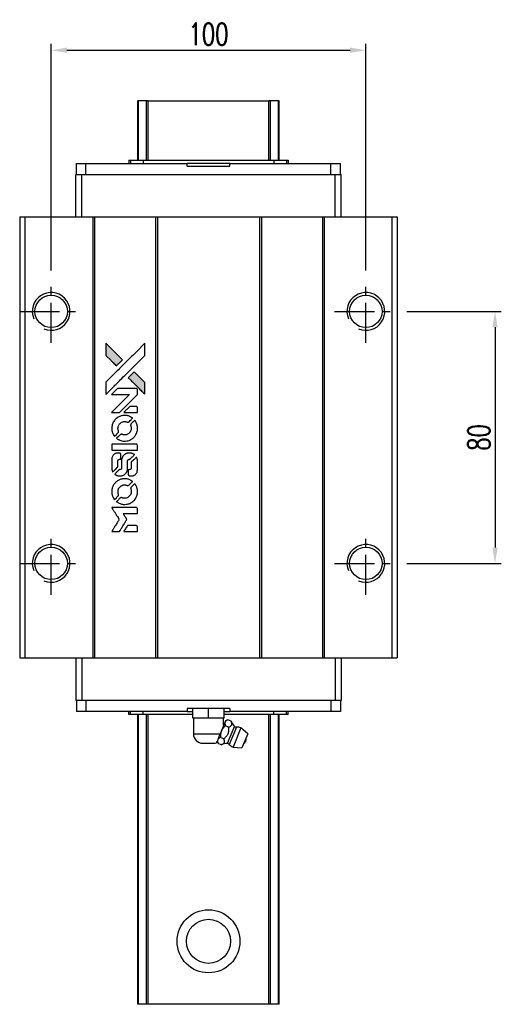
# Model space of a CAD drawing. Header units: millimetres. Extents: x 60 to 638, y 619 to 1098.
# Tile 2 of 3: x 92 to 245, y 785 to 1098. Entities that reach past the tile are written whole.
import ezdxf

# ---------------------------------------------------------------- set-up
doc = ezdxf.new("R2010")
doc.units = ezdxf.units.MM
doc.header["$LTSCALE"] = 2
doc.header["$PDSIZE"] = -1
doc.linetypes.add('CENTER', pattern=[10.16, 6.35, -1.27, 1.27, -1.27])
doc.layers.add('CL', color=1, linetype='CENTER')
doc.layers.add('DIM', color=4, linetype='Continuous')
doc.styles.add('DIM-7', font='SIMPLEX.shx', dxfattribs={"width": 0.7, "bigfont": 'chineset.shx'})
doc.dimstyles.new('CNS', dxfattribs={"dimtxt": 3.5, "dimasz": 2.5, "dimexe": 1, "dimexo": 1.5, "dimgap": 0.09, "dimtad": 0, "dimdsep": 46, "dimtxsty": 'DIM-7', "dimcen": 0.09, "dimclrd": 1, "dimclre": 1, "dimclrt": 4, "dimadec": 0, "dimazin": 0, "dimtfac": 1, "dimtix": 1, "dimtmove": 2, "dimatfit": 3, "dimfxl": 1, "dimtvp": 0.971429, "dimtolj": 1, "dimarcsym": 0})

# ---------------------------------------------------------------- blocks, each defined once
blk = doc.blocks.new('*D36')
at = {"color": 7, "lineweight": -2}
for p, q in [((101.56, 1018.45), (101.56, 1090.39)), ((106.56, 1088.39), (196.56, 1088.39)), ((201.56, 1018.45), (201.56, 1090.39))]:
    blk.add_line(p, q, dxfattribs=at)
at = {"color": 7}
for points in [[(106.56, 1089.23), (106.56, 1087.56), (101.56, 1088.39)], [(196.56, 1089.23), (196.56, 1087.56), (201.56, 1088.39)]]:
    blk.add_solid(points, dxfattribs=at)
at = {"layer": 'DEFPOINTS', "color": 0}
for p in [(201.56, 1088.39), (101.56, 1015.45), (201.56, 1015.45)]:
    blk.add_point(p, dxfattribs=at)
at = {"color": 7, "insert": (151.56, 1093.49), "char_height": 7, "attachment_point": 5, "style": 'DIM-7'}
blk.add_mtext('\\A1;100', dxfattribs=at)
blk = doc.blocks.new('*D51')
at = {"color": 7, "lineweight": -2}
for p, q in [((214.56, 1005.45), (244.61, 1005.45)), ((242.61, 1000.45), (242.61, 930.45)), ((214.56, 925.45), (244.61, 925.45))]:
    blk.add_line(p, q, dxfattribs=at)
at = {"color": 7}
for points in [[(241.78, 1000.45), (243.44, 1000.45), (242.61, 1005.45)], [(241.78, 930.45), (243.44, 930.45), (242.61, 925.45)]]:
    blk.add_solid(points, dxfattribs=at)
at = {"layer": 'DEFPOINTS', "color": 0}
for p in [(211.56, 1005.45), (211.56, 925.45), (242.61, 925.45)]:
    blk.add_point(p, dxfattribs=at)
at = {"color": 7, "insert": (237.51, 965.45), "char_height": 7, "attachment_point": 5, "rotation": 90, "style": 'DIM-7'}
blk.add_mtext('\\A1;80', dxfattribs=at)
blk = doc.blocks.new('MOSIONX logo(完整正式版)')
h = blk.add_hatch(color=22)
h.dxf.hatch_style = 1
h.paths.add_polyline_path([(118.94, 995.37), (118.94, 993.44), (118.94, 991.51), (120.61, 989.84, 0.000288), (121.26, 989.2, 0.000479), (121.8, 988.66, 0.000013), (122.29, 988.18, 0.197177), (122.3, 988.18, 0.197497), (122.31, 988.18, 0.00004), (122.59, 988.46, 0.000834), (122.9, 988.77, 0.000506), (123.27, 989.13), (124.23, 990.09), (121.58, 992.73)])
h.paths.add_polyline_path([(127.99, 986.32), (127.03, 985.36, 0.000476), (126.66, 984.99, 0.000789), (126.35, 984.68, 0.000035), (126.07, 984.4, 0.19758), (126.07, 984.39, 0.198396), (126.07, 984.39, 0.000019), (126.45, 984, 0.000582), (126.87, 983.58, 0.000351), (127.37, 983.08, 0.000108), (129.5, 980.96, 0.000692), (130.58, 979.89, 0.000077), (131.32, 979.16, 0.197527), (131.35, 979.14, 0.410181), (131.36, 979.16, 0.000493), (131.37, 979.55, 0.002424), (131.37, 980.1, 0.000529), (131.37, 981.04), (131.37, 982.94), (129.68, 984.63)])
at = {"color": 22}
for points in [[(120.61, 989.84, 0.000288), (121.26, 989.2, 0.000479), (121.8, 988.66, 0.000013), (122.29, 988.18, 0.197177), (122.3, 988.18, 0.197497), (122.31, 988.18, 0.00004), (122.59, 988.46, 0.000836), (122.9, 988.77, 0.000505), (123.27, 989.13), (124.23, 990.09), (121.58, 992.73), (118.94, 995.37), (118.94, 993.44), (118.94, 991.51)], [(121.26, 981.42, -0.000056), (122.42, 982.57, -0.000021), (124.05, 984.2, -0.000021), (125.82, 985.96, -0.000025), (127.48, 987.62), (131.37, 991.5), (131.37, 993.43), (131.36, 995.35), (128.75, 992.76, 0.000274), (127.49, 991.51, 0.000123), (125.85, 989.87, 0.000121), (124.11, 988.13, 0.000165), (122.54, 986.57), (118.94, 982.97), (118.94, 981.03), (118.94, 979.1)], [(127.37, 983.08, 0.000108), (129.5, 980.96, 0.000692), (130.58, 979.89, 0.000077), (131.32, 979.16, 0.197527), (131.35, 979.14, 0.410182), (131.36, 979.16, 0.000493), (131.37, 979.55, 0.002424), (131.37, 980.1, 0.000529), (131.37, 981.04), (131.37, 982.94), (129.68, 984.63), (127.99, 986.32), (127.03, 985.36, 0.000476), (126.66, 984.99, 0.000789), (126.35, 984.68, 0.000035), (126.07, 984.4, 0.19758), (126.07, 984.39, 0.198396), (126.07, 984.39, 0.000019), (126.45, 984, 0.000582), (126.87, 983.58, 0.000351)], [(122.02, 973.38), (123.25, 973.38), (126.11, 976.25), (128.97, 979.12), (128.97, 979.91, 0.0008), (128.97, 980.43, 0.010795), (128.96, 980.62, 0.030495), (128.95, 980.72, 0.080372), (128.92, 980.79, 0.03816), (128.88, 980.86, 0.041799), (128.83, 980.92, 0.042486), (128.77, 980.96, 0.042078), (128.7, 981, 0.099276), (128.6, 981.02, 0.003302), (128.2, 981.03, 0.002586), (127.51, 981.03, 0.000204), (125.66, 981.03), (122.69, 981.02), (121.74, 980.07), (120.79, 979.12), (123.64, 979.11), (126.49, 979.1), (123.67, 976.29, 0.000253), (122.59, 975.21, 0.000412), (121.67, 974.3, 0.000041), (120.85, 973.48, 0.041338), (120.82, 973.44), (120.78, 973.38)], [(120.84, 967.91, 0.023681), (120.89, 967.57, 0.022402), (120.98, 967.23, 0.021929), (121.09, 966.9, 0.020503), (121.24, 966.56, 0.013745), (121.34, 966.38, 0.009767), (121.46, 966.17, 0.009658), (121.58, 965.98, 0.027804), (121.68, 965.86), (121.72, 965.81), (122.31, 966.41, 0.002053), (122.6, 966.7, 0.006738), (122.79, 966.89, 0.007826), (122.91, 967.03, 0.063909), (122.96, 967.1, 0.061532), (123, 967.21, 0.068674), (123.01, 967.32, 0.052072), (122.98, 967.45, 0.019648), (122.93, 967.62, -0.018366), (122.86, 967.84, -0.0288), (122.82, 968.03, -0.029061), (122.8, 968.22, -0.019155), (122.8, 968.44, -0.053809), (122.87, 968.92, -0.058833), (123.04, 969.36, -0.058566), (123.31, 969.74, -0.052525), (123.67, 970.08, -0.044733), (123.98, 970.26, -0.040573), (124.32, 970.4, -0.041123), (124.68, 970.48, -0.04951), (125.02, 970.49, -0.017369), (125.18, 970.47, -0.024255), (125.32, 970.45, -0.023787), (125.46, 970.41, -0.015798), (125.62, 970.35, 0.010631), (125.72, 970.31, 0.033653), (125.79, 970.29, 0.037806), (125.85, 970.28, 0.016307), (125.94, 970.28, 0.068179), (126.12, 970.3, 0.095747), (126.25, 970.37, 0.033418), (126.44, 970.53, 0.002133), (126.95, 971.05, 0.001452), (127.23, 971.34, 0.012393), (127.35, 971.48, 0.020479), (127.42, 971.56, 0.344362), (127.41, 971.59, 0.074287), (127.34, 971.65, 0.005454), (127.12, 971.79, 0.008391), (126.89, 971.93, 0.017097), (126.7, 972.03, 0.027375), (126.32, 972.2, 0.02835), (125.92, 972.32, 0.027723), (125.5, 972.39, 0.023913), (125.06, 972.43, 0.027047), (124.53, 972.41, 0.031685), (124.03, 972.34, 0.032425), (123.55, 972.21, 0.031013), (123.09, 972.01, 0.037914), (122.54, 971.69, 0.040153), (122.05, 971.29, 0.039834), (121.64, 970.82, 0.036173), (121.29, 970.27, 0.040752), (121.05, 969.73, 0.035885), (120.9, 969.13, 0.035491), (120.82, 968.52, 0.037615)], [(126.82, 973.38), (128.98, 973.38), (128.97, 974.19), (128.97, 974.99), (128.91, 975.09, 0.03146), (128.88, 975.13, 0.026444), (128.84, 975.17, 0.026444), (128.8, 975.21, 0.031457), (128.76, 975.24), (128.66, 975.3), (127.6, 975.3), (126.53, 975.31), (125.59, 974.36, 0.000745), (125.24, 974, 0.001228), (124.93, 973.69, 0.000087), (124.66, 973.41, 0.195134), (124.66, 973.4, 0.412117), (124.67, 973.39, 0.000048), (125.29, 973.39, 0.00109), (125.99, 973.39, 0.000653)], [(122.5, 965.05, 0.018008), (122.68, 964.94, 0.009842), (122.9, 964.81, 0.009807), (123.14, 964.69, 0.015716), (123.34, 964.59, 0.048467), (124.07, 964.36, 0.045841), (124.84, 964.27, 0.046006), (125.61, 964.32, 0.049638), (126.35, 964.52, 0.064819), (127.3, 965.02, 0.06695), (128.07, 965.75, 0.066691), (128.64, 966.65, 0.063505), (128.95, 967.69, 0.03135), (128.98, 967.96, 0.010439), (128.99, 968.35, 0.010391), (128.98, 968.74, 0.032408), (128.95, 969, 0.015696), (128.89, 969.31, 0.018095), (128.81, 969.6, 0.018551), (128.71, 969.87, 0.018352), (128.59, 970.14, 0.015568), (128.49, 970.32, 0.009832), (128.38, 970.52, 0.009795), (128.25, 970.71, 0.023727), (128.15, 970.84), (128.11, 970.9), (127.52, 970.31, 0.001528), (127.18, 969.98, 0.010022), (127.02, 969.81, 0.019586), (126.92, 969.7, 0.061865), (126.87, 969.61, 0.055054), (126.83, 969.49, 0.061607), (126.82, 969.36, 0.048725), (126.84, 969.22, 0.020221), (126.9, 969.02, -0.017722), (126.96, 968.81, -0.02685), (127, 968.63, -0.02759), (127.01, 968.44, -0.020233), (127.01, 968.24, -0.04793), (126.95, 967.85, -0.048386), (126.82, 967.47, -0.047866), (126.62, 967.13, -0.044964), (126.36, 966.82, -0.04333), (126.04, 966.56, -0.050921), (125.69, 966.38, -0.051473), (125.32, 966.27, -0.0459), (124.93, 966.24, -0.019014), (124.73, 966.24, -0.024114), (124.56, 966.27, -0.025081), (124.39, 966.3, -0.023892), (124.22, 966.36, 0.008624), (124.09, 966.41, 0.026486), (124, 966.43, 0.035074), (123.92, 966.45, 0.02756), (123.84, 966.45, 0.087163), (123.7, 966.42, 0.073291), (123.57, 966.35, 0.028074), (123.39, 966.19, 0.002594), (122.96, 965.76), (122.35, 965.16)], [(124.89, 961.41), (128.97, 961.42), (128.97, 962.22), (128.97, 963.01), (128.92, 963.11, 0.071429), (128.86, 963.19, 0.054799), (128.78, 963.26, 0.053585), (128.68, 963.31, 0.060698), (128.58, 963.33, 0.033975), (128.42, 963.35), (126.34, 963.35, 0.000726), (124.32, 963.34, 0.001084), (122.54, 963.33), (120.82, 963.32), (120.82, 962.36), (120.82, 961.41)], [(120.83, 955.45, 0.018538), (120.85, 955.32, 0.010695), (120.88, 955.18, 0.01068), (120.91, 955.03, 0.017678), (120.95, 954.91, 0.013849), (121, 954.77, 0.011814), (121.06, 954.63, 0.004513), (121.12, 954.5, 0.290035), (121.14, 954.49, 0.196418), (121.15, 954.49, 0.000124), (121.39, 954.73, 0.001477), (121.65, 954.99, 0.000898), (121.96, 955.3), (122.78, 956.11), (122.78, 957.13, -0.001471), (122.79, 957.9, -0.028714), (122.8, 958.13, -0.097073), (122.85, 958.27, -0.084199), (122.94, 958.38, -0.042698), (123.01, 958.44, -0.053912), (123.09, 958.47, -0.051004), (123.17, 958.49, -0.032967), (123.28, 958.5, 0.00807), (123.33, 958.5, 0.003023), (123.4, 958.5, 0.002994), (123.48, 958.51, 0.003629), (123.55, 958.51), (123.73, 958.52), (123.73, 959.3, 0.001618), (123.73, 959.67, 0.005206), (123.72, 959.92, 0.00535), (123.72, 960.09, 0.060675), (123.7, 960.16, 0.048484), (123.69, 960.2, 0.02389), (123.66, 960.24, 0.022812), (123.63, 960.29, 0.02462), (123.6, 960.33, 0.061781), (123.5, 960.4, 0.080179), (123.39, 960.45, 0.048561), (123.24, 960.47, 0.010021), (122.97, 960.48, 0.016602), (122.61, 960.46, 0.031409), (122.32, 960.43, 0.036474), (122.06, 960.36, 0.03439), (121.82, 960.25, 0.065928), (121.43, 959.98, 0.069066), (121.14, 959.63, 0.065697), (120.94, 959.19, 0.051559), (120.84, 958.67, 0.020904), (120.83, 958.4, 0.000451), (120.82, 957.05, 0.000419), (120.82, 955.7, 0.022759)], [(121.89, 953.66, 0.023289), (122.08, 953.54, 0.026845), (122.28, 953.44, 0.026047), (122.49, 953.36, 0.019751), (122.73, 953.29, 0.013249), (122.86, 953.26, 0.025169), (122.97, 953.25, 0.016532), (123.11, 953.24, 0.002937), (123.37, 953.24, 0.003317), (123.6, 953.24, 0.011808), (123.74, 953.25, 0.01777), (123.85, 953.26, 0.021476), (123.96, 953.28, 0.04325), (124.39, 953.41, 0.045753), (124.78, 953.62, 0.04649), (125.13, 953.89, 0.047672), (125.41, 954.22, 0.025315), (125.5, 954.36, 0.015208), (125.6, 954.53, 0.01512), (125.68, 954.71, 0.022488), (125.74, 954.88, 0.027857), (125.81, 955.14, 0.034138), (125.84, 955.38, 0.014286), (125.86, 955.76, 0.00124), (125.86, 956.71, -0.00103), (125.86, 957.3, -0.002552), (125.86, 957.73, -0.001594), (125.87, 958.05, -0.047676), (125.88, 958.13, -0.085307), (125.93, 958.28, -0.097789), (126.03, 958.38, -0.085947), (126.18, 958.46, -0.051339), (126.37, 958.49, 0.014634), (126.43, 958.5, 0.015028), (126.49, 958.51, 0.014927), (126.55, 958.52, 0.059415), (126.58, 958.53, 0.070595), (126.65, 958.58, 0.00028), (127.33, 959.26, 0.000111), (128.03, 959.95, 0.200239), (128.04, 959.98, 0.268906), (128.03, 960, 0.001866), (127.86, 960.1, 0.007532), (127.7, 960.18, 0.017818), (127.58, 960.24, 0.013256), (127.44, 960.3, 0.011636), (127.29, 960.35, 0.011528), (127.15, 960.39, 0.012303), (127, 960.43, 0.0423), (126.77, 960.46, 0.013657), (126.42, 960.47, 0.013857), (126.07, 960.46, 0.037428), (125.83, 960.42, 0.014927), (125.66, 960.38, 0.0122), (125.49, 960.33, 0.012518), (125.33, 960.27, 0.023062), (125.2, 960.21, 0.065961), (124.74, 959.9, 0.06055), (124.36, 959.48, 0.059676), (124.1, 958.96, 0.060497), (123.96, 958.4, 0.025683), (123.95, 958.28, 0.001528), (123.94, 957.92, 0.002124), (123.94, 957.46, 0.001173), (123.94, 956.91, -0.000809), (123.94, 955.93, -0.017164), (123.92, 955.64, -0.063931), (123.89, 955.48, -0.108429), (123.83, 955.37, -0.052941), (123.75, 955.31, -0.063675), (123.67, 955.27, -0.050562), (123.57, 955.24, -0.020337), (123.42, 955.23, 0.009897), (123.34, 955.22, 0.016482), (123.26, 955.21, 0.019019), (123.2, 955.2, 0.06043), (123.16, 955.18, 0.076267), (123.08, 955.12, 0.00054), (122.45, 954.48, 0.000307), (121.8, 953.83, 0.142594), (121.77, 953.78, 0.232419), (121.78, 953.76, 0.022995), (121.8, 953.73, 0.024627), (121.84, 953.7, 0.015407)], [(126.1, 953.56, 0.065483), (126.15, 953.46, 0.053271), (126.22, 953.38, 0.052018), (126.31, 953.31, 0.0556), (126.41, 953.26, 0.036839), (126.48, 953.24, 0.026922), (126.55, 953.23, 0.016905), (126.66, 953.22, 0.004317), (126.83, 953.22, 0.016369), (127.18, 953.24, 0.029936), (127.46, 953.27, 0.03418), (127.71, 953.34, 0.031327), (127.96, 953.44, 0.046935), (128.26, 953.62, 0.054053), (128.51, 953.85, 0.053701), (128.7, 954.13, 0.045364), (128.85, 954.46, 0.032479), (128.92, 954.75, 0.03386), (128.96, 955.05, 0.013578), (128.97, 955.51, 0.001155), (128.97, 956.7, 0.000413), (128.96, 957.73, 0.005008), (128.96, 958.12, 0.013199), (128.95, 958.34, 0.033956), (128.92, 958.5, 0.013909), (128.88, 958.66, 0.010864), (128.83, 958.84, 0.010938), (128.77, 959, 0.028702), (128.72, 959.11), (128.68, 959.2), (127.85, 958.38), (127.02, 957.56), (127.02, 956.6, -0.001504), (127.02, 956.19, -0.00328), (127.01, 955.87, -0.001901), (127.01, 955.63, -0.061333), (127, 955.57, -0.063621), (126.96, 955.48, -0.048633), (126.9, 955.4, -0.046769), (126.83, 955.33, -0.047961), (126.74, 955.28, -0.02678), (126.67, 955.24, -0.050957), (126.61, 955.23, -0.029398), (126.53, 955.22, -0.00401), (126.35, 955.21), (126.07, 955.2), (126.07, 954.43, 0.001061), (126.07, 953.97, 0.009147), (126.07, 953.76, 0.020721), (126.08, 953.64, 0.051619)], [(120.84, 947.82, 0.024131), (120.89, 947.47, 0.022344), (120.98, 947.12, 0.021883), (121.1, 946.77, 0.020884), (121.26, 946.43, 0.010669), (121.36, 946.23, 0.010389), (121.47, 946.04, 0.010913), (121.58, 945.87, 0.022227), (121.67, 945.74), (121.71, 945.69), (122.32, 946.31, 0.002452), (122.56, 946.55, 0.003628), (122.76, 946.77, 0.001662), (122.93, 946.95, 0.070159), (122.96, 947, 0.047671), (122.97, 947.03, 0.018624), (122.99, 947.08, 0.017921), (123, 947.14, 0.018804), (123, 947.2, 0.018255), (123, 947.27, 0.041312), (123, 947.33, 0.037164), (122.98, 947.39, 0.012342), (122.95, 947.48, -0.015101), (122.87, 947.68, -0.035998), (122.83, 947.84, -0.033244), (122.81, 948.01, -0.011249), (122.81, 948.26, -0.004059), (122.81, 948.46, -0.019693), (122.82, 948.58, -0.027943), (122.83, 948.67, -0.014411), (122.86, 948.79, -0.033089), (122.95, 949.06, -0.033887), (123.08, 949.32, -0.034021), (123.25, 949.56, -0.033942), (123.44, 949.78, -0.02816), (123.66, 949.97, -0.035032), (123.89, 950.12, -0.035269), (124.13, 950.23, -0.029196), (124.41, 950.32, -0.037862), (124.72, 950.38, -0.043657), (125.03, 950.39, -0.043064), (125.34, 950.34, -0.035184), (125.65, 950.24, 0.033699), (125.8, 950.19, 0.052815), (125.93, 950.17, 0.059167), (126.06, 950.18, 0.058972), (126.18, 950.22, 0.059208), (126.27, 950.27, 0.021125), (126.38, 950.38, 0.008691), (126.57, 950.56, 0.000851), (127.03, 951.02, 0.001873), (127.26, 951.26, 0.013884), (127.36, 951.37, 0.022355), (127.42, 951.44, 0.341453), (127.42, 951.47, 0.073011), (127.35, 951.53, 0.004587), (127.14, 951.67, 0.00748), (126.91, 951.81, 0.016837), (126.74, 951.91, 0.028606), (126.31, 952.09, 0.031352), (125.88, 952.22, 0.031004), (125.43, 952.3, 0.0268), (124.95, 952.33, 0.026698), (124.45, 952.3, 0.03002), (123.97, 952.22, 0.030357), (123.51, 952.08, 0.028554), (123.05, 951.89, 0.062944), (122.21, 951.33, 0.062206), (121.54, 950.58, 0.062448), (121.07, 949.68, 0.064355), (120.84, 948.71, 0.017377), (120.83, 948.52, 0.008369), (120.82, 948.27, 0.008367), (120.83, 948.02, 0.01757)], [(122.5, 944.95, 0.064158), (123.44, 944.45, 0.06356), (124.49, 944.19, 0.064004), (125.55, 944.22, 0.066747), (126.57, 944.51, 0.04321), (127.2, 944.85, 0.044737), (127.75, 945.3, 0.044901), (128.22, 945.84, 0.044184), (128.59, 946.45, 0.026293), (128.78, 946.91, 0.033344), (128.91, 947.36, 0.033227), (128.98, 947.83, 0.025815), (128.99, 948.34, 0.023119), (128.95, 948.82, 0.031044), (128.87, 949.26, 0.031337), (128.74, 949.68, 0.024258), (128.55, 950.12, 0.015622), (128.47, 950.27, 0.008495), (128.36, 950.45, 0.008415), (128.24, 950.63, 0.020814), (128.15, 950.75), (128.11, 950.81), (127.51, 950.22, 0.002843), (127.08, 949.78, 0.033917), (126.92, 949.6, 0.087906), (126.85, 949.46, 0.073302), (126.83, 949.3, 0.022047), (126.83, 949.22, 0.026465), (126.84, 949.15, 0.022233), (126.86, 949.07, 0.009985), (126.89, 948.97, -0.039011), (126.99, 948.59, -0.044398), (127.02, 948.22, -0.045096), (126.98, 947.85, -0.04265), (126.88, 947.49, -0.071154), (126.6, 946.98, -0.068827), (126.18, 946.57, -0.068713), (125.67, 946.28, -0.070507), (125.1, 946.14, -0.028605), (124.86, 946.13, -0.031418), (124.63, 946.15, -0.031044), (124.39, 946.2, -0.02668), (124.16, 946.28, 0.038913), (124.02, 946.32, 0.043732), (123.88, 946.34, 0.047754), (123.75, 946.34, 0.075756), (123.64, 946.3, 0.07294), (123.59, 946.27, 0.003456), (123.43, 946.12, 0.005023), (123.22, 945.92, 0.002422), (122.96, 945.67, 0.000819), (122.73, 945.44, 0.001349), (122.54, 945.24, 0.0001), (122.36, 945.06, 0.205335), (122.36, 945.06, 0.219821), (122.36, 945.05, 0.002494), (122.4, 945.02, 0.007089), (122.44, 944.99, 0.004494)], [(122.03, 935.55), (123.26, 935.55), (123.47, 935.89, -0.000297), (123.6, 936.09, -0.000037), (123.87, 936.55, -0.000043), (124.2, 937.08, -0.000036), (124.55, 937.65, 0.000044), (124.89, 938.21, 0.000063), (125.2, 938.71, 0.000035), (125.46, 939.13, 0.0009), (125.53, 939.24), (125.63, 939.4), (125.49, 939.62, 0.001175), (125.42, 939.75, 0.000208), (125.27, 939.98, 0.000225), (125.1, 940.25, 0.000203), (124.92, 940.53, -0.000711), (124.76, 940.8, -0.001119), (124.61, 941.04, -0.000263), (124.49, 941.24, -0.04589), (124.48, 941.26, -0.519312), (124.49, 941.28, -0.001914), (124.82, 941.29, -0.003124), (125.36, 941.29, -0.000285), (126.72, 941.29), (128.98, 941.29), (128.98, 942.08, 0.001727), (128.97, 942.64, 0.025279), (128.96, 942.84, 0.073886), (128.93, 942.96, 0.07426), (128.87, 943.06, 0.03264), (128.84, 943.09, 0.01784), (128.81, 943.11, 0.017712), (128.77, 943.14, 0.026854), (128.74, 943.16), (128.66, 943.2), (124.73, 943.21), (120.8, 943.21), (120.82, 943.17, -0.004595), (120.84, 943.14, -0.00016), (120.92, 943.02, -0.000298), (121.01, 942.88, -0.000208), (121.1, 942.72, 0.000986), (121.4, 942.25, 0.00025), (121.87, 941.49, 0.000268), (122.38, 940.68, 0.000436), (122.81, 939.99, -0.002932), (122.95, 939.77, -0.004718), (123.07, 939.57, -0.001113), (123.17, 939.4, -0.227179), (123.17, 939.38, -0.045982), (123.16, 939.36, -0.000145), (123.02, 939.13, -0.000825), (122.86, 938.87, -0.000517), (122.67, 938.57, 0.000056), (122.03, 937.53, 0.000289), (121.67, 936.96, 0.000481), (121.4, 936.53, 0.000418), (121.13, 936.08), (120.8, 935.55)], [(126.81, 935.55), (128.98, 935.55), (128.98, 936.34, 0.000842), (128.97, 936.84, 0.010591), (128.97, 937.03, 0.028995), (128.96, 937.14, 0.069543), (128.94, 937.21, 0.051063), (128.89, 937.28, 0.039932), (128.83, 937.35, 0.039414), (128.77, 937.41, 0.045845), (128.69, 937.45, 0.094811), (128.62, 937.47, 0.007124), (128.4, 937.48, 0.004713), (128.04, 937.48, 0.000534), (127.22, 937.48), (125.81, 937.48), (125.69, 937.28, 0.000828), (125.33, 936.7, 0.000879), (124.98, 936.13, 0.000048), (124.65, 935.58, 0.137596), (124.64, 935.56, 0.413028), (124.64, 935.56, 0.000016), (125.28, 935.55, 0.000623), (125.98, 935.55, 0.000374)]]:
    blk.add_lwpolyline(points, format="xyb", close=True, dxfattribs=at)

msp = doc.modelspace()

# ---------------------------------------------------------------- linework, layer by layer
at = {"color": 7, "linetype": 'Continuous', "lineweight": 25}
for p, q in [((129.061, 1053.451), (129.061, 1072.332)), ((129.301, 1053.451), (129.301, 1072.332)), ((131.877, 1053.451), (131.877, 1072.332)), ((132.371, 1072.332), (170.751, 1072.332)), ((132.371, 1053.451), (132.371, 1072.332)), ((170.751, 1053.451), (170.751, 1072.332)), ((171.246, 1053.451), (171.246, 1072.332)), ((173.822, 1053.451), (173.822, 1072.332)), ((174.061, 1053.451), (174.061, 1072.332)), ((109.636, 1048.951), (109.636, 1052.451)), ((109.636, 1052.451), (112.636, 1052.451)), ((112.636, 1048.951), (112.636, 1052.451)), ((112.636, 1052.451), (144.811, 1052.451)), ((126.209, 1053.451), (126.209, 1052.451)), ((126.209, 1053.451), (126.761, 1053.451)), ((126.761, 1053.451), (126.761, 1052.451)), ((126.761, 1053.451), (130.775, 1053.451)), ((130.775, 1053.451), (130.775, 1052.451)), ((130.775, 1053.451), (172.347, 1053.451)), ((144.811, 1051.551), (144.811, 1052.451)), ((158.311, 1052.451), (144.811, 1052.451)), ((144.811, 1051.551), (158.311, 1051.551)), ((158.311, 1051.551), (158.311, 1052.451)), ((158.311, 1052.451), (190.486, 1052.451)), ((172.347, 1053.451), (172.347, 1052.451)), ((172.347, 1053.451), (176.361, 1053.451)), ((176.361, 1053.451), (176.361, 1052.451)), ((176.361, 1053.451), (176.914, 1053.451)), ((176.914, 1053.451), (176.914, 1052.451)), ((190.486, 1048.951), (190.486, 1052.451)), ((190.486, 1052.451), (193.486, 1052.451)), ((193.486, 1048.951), (193.486, 1052.451)), ((109.411, 1035.451), (109.411, 1048.951)), ((109.411, 1048.951), (111.311, 1048.951)), ((111.311, 1035.451), (111.311, 1048.951)), ((111.311, 1048.951), (191.811, 1048.951)), ((191.811, 1035.451), (191.811, 1048.951)), ((191.811, 1048.951), (193.711, 1048.951)), ((193.711, 1035.451), (193.711, 1048.951)), ((91.561, 1035.451), (91.561, 895.451)), ((91.561, 1035.451), (93.211, 1035.451)), ((93.211, 1035.451), (93.211, 895.451)), ((93.211, 1035.451), (114.811, 1035.451)), ((114.811, 1035.451), (114.811, 895.451)), ((114.811, 1035.451), (115.361, 1035.451)), ((115.361, 1035.451), (115.361, 895.451)), ((115.361, 1035.451), (134.761, 1035.451)), ((134.761, 1035.451), (134.761, 895.451)), ((134.761, 1035.451), (135.311, 1035.451)), ((135.311, 1035.451), (135.311, 895.451)), ((135.311, 1035.451), (167.811, 1035.451)), ((167.811, 1035.451), (167.811, 895.451)), ((167.811, 1035.451), (168.361, 1035.451)), ((168.361, 1035.451), (168.361, 895.451)), ((168.361, 1035.451), (187.761, 1035.451)), ((187.761, 1035.451), (187.761, 895.451)), ((187.761, 1035.451), (188.311, 1035.451)), ((188.311, 1035.451), (188.311, 895.451)), ((188.311, 1035.451), (209.811, 1035.451)), ((209.811, 1035.451), (209.811, 895.451)), ((209.811, 1035.451), (211.561, 1035.451)), ((211.561, 1035.451), (211.561, 895.451)), ((91.561, 895.451), (93.211, 895.451)), ((93.211, 895.451), (114.811, 895.451)), ((109.411, 895.451), (109.411, 881.951)), ((111.311, 895.451), (111.311, 881.951)), ((114.811, 895.451), (115.361, 895.451)), ((115.361, 895.451), (134.761, 895.451)), ((134.761, 895.451), (135.311, 895.451)), ((135.311, 895.451), (167.811, 895.451)), ((167.811, 895.451), (168.361, 895.451)), ((168.361, 895.451), (187.761, 895.451)), ((187.761, 895.451), (188.311, 895.451)), ((188.311, 895.451), (209.811, 895.451)), ((191.811, 895.451), (191.811, 881.951)), ((193.711, 895.451), (193.711, 881.951)), ((209.811, 895.451), (211.561, 895.451)), ((111.311, 881.951), (109.411, 881.951)), ((109.636, 881.951), (109.636, 878.451)), ((191.811, 881.951), (111.311, 881.951)), ((112.636, 881.951), (112.636, 878.451)), ((190.486, 881.951), (190.486, 878.451)), ((193.711, 881.951), (191.811, 881.951)), ((193.486, 881.951), (193.486, 878.451)), ((144.811, 879.351), (144.811, 878.451)), ((158.311, 879.351), (144.811, 879.351)), ((146.561, 876.351), (146.561, 879.351)), ((151.561, 876.351), (151.561, 879.351)), ((156.561, 876.351), (156.561, 879.351)), ((158.311, 879.351), (158.311, 878.451)), ((112.636, 878.451), (109.636, 878.451)), ((144.811, 878.451), (112.636, 878.451)), ((126.209, 877.451), (126.209, 878.451)), ((126.761, 877.451), (126.209, 877.451)), ((126.761, 877.451), (126.761, 878.451)), ((130.775, 877.451), (126.761, 877.451)), ((129.061, 785.451), (129.061, 877.451)), ((129.301, 785.451), (129.301, 877.451)), ((130.775, 877.451), (130.775, 878.451)), ((146.561, 877.451), (130.775, 877.451)), ((131.877, 785.451), (131.877, 877.451)), ((132.371, 785.451), (132.371, 877.451)), ((144.811, 878.451), (146.561, 878.451)), ((151.561, 876.351), (146.561, 876.351)), ((146.761, 876.351), (146.761, 871.351)), ((156.561, 876.351), (151.561, 876.351)), ((156.947, 875.437), (155.125, 871.039)), ((156.361, 874.024), (156.361, 876.351)), ((156.561, 878.451), (158.311, 878.451)), ((172.347, 877.451), (156.561, 877.451)), ((157.719, 875.757), (156.947, 875.437)), ((158.719, 875.343), (157.719, 875.757)), ((190.486, 878.451), (158.311, 878.451)), ((170.751, 785.451), (170.751, 877.451)), ((171.246, 785.451), (171.246, 877.451)), ((172.347, 877.451), (172.347, 878.451)), ((176.361, 877.451), (172.347, 877.451)), ((173.822, 785.451), (173.822, 877.451)), ((174.061, 785.451), (174.061, 877.451)), ((176.361, 877.451), (176.361, 878.451)), ((176.914, 877.451), (176.361, 877.451)), ((176.914, 877.451), (176.914, 878.451)), ((193.486, 878.451), (190.486, 878.451)), ((157.946, 873.476), (156.946, 873.89)), ((159.78, 873.734), (157.514, 868.263)), ((160.417, 873.477), (158.146, 867.994)), ((161.878, 873.232), (159.353, 867.134)), ((164.028, 871.367), (161.878, 873.232)), ((146.761, 871.351), (155.254, 871.351)), ((156.399, 869.742), (155.4, 870.156)), ((164.028, 871.367), (162.191, 866.932)), ((149.761, 868.351), (153.361, 868.351)), ((154.306, 869.062), (154.626, 868.289)), ((155.626, 867.875), (154.626, 868.289)), ((159.353, 867.134), (162.191, 866.932)), ((170.751, 785.451), (132.371, 785.451))]:
    msp.add_line(p, q, dxfattribs=at)
for centre, radius in [((101.561, 1005.451), 5.15), ((201.561, 1005.451), 5.15), ((101.561, 925.451), 5.15), ((201.561, 925.451), 5.15), ((151.561, 805.451), 10), ((151.561, 805.451), 7)]:
    msp.add_circle(centre, radius, dxfattribs=at)
for centre in [(101.561, 1005.451), (201.561, 1005.451), (101.561, 925.451), (201.561, 925.451)]:
    msp.add_arc(centre, 6, 247.5, 202.5)
for centre, radius, start, end in [((164.194, 877.798), 6, 204.09669, 222.63712), ((160.369, 874.276), 0.8, 222.63712, 273.45127), ((160.615, 870.183), 3.3, 67.5, 93.45127), ((149.761, 871.351), 3, 180, 270), ((161.709, 869.73), 1.817, 304.10151, 10.89849), ((153.361, 871.351), 3, 270, 283.68025), ((157.761, 862.268), 6, 92.36288, 110.91774), ((157.547, 867.464), 0.8, 41.54873, 92.36288), ((160.615, 870.183), 3.3, 221.54873, 247.5)]:
    msp.add_arc(centre, radius, start, end, dxfattribs=at)
for points, knots in [([(129.301, 1072.332), (129.239, 1072.332), (129.174, 1072.332), (129.084, 1072.332), (129.061, 1072.332), (129.061, 1072.332)], [0, 0, 0, 0, 0.5, 0.5, 1, 1, 1, 1]), ([(131.877, 1072.332), (131.83, 1072.332), (131.736, 1072.332), (131.446, 1072.332), (131.251, 1072.332), (130.779, 1072.332), (130.504, 1072.332), (129.917, 1072.332), (129.606, 1072.332), (129.301, 1072.332)], [0, 0, 0, 0, 0.25, 0.25, 0.5, 0.5, 0.75, 0.75, 1, 1, 1, 1]), ([(132.371, 1072.332), (132.317, 1072.332), (132.259, 1072.332), (132.147, 1072.332), (132.092, 1072.332), (131.999, 1072.332), (131.96, 1072.332), (131.903, 1072.332), (131.885, 1072.332), (131.877, 1072.332)], [0, 0, 0, 0, 0.25, 0.25, 0.5, 0.5, 0.75, 0.75, 1, 1, 1, 1]), ([(171.246, 1072.332), (171.238, 1072.332), (171.22, 1072.332), (171.163, 1072.332), (171.124, 1072.332), (171.03, 1072.332), (170.976, 1072.332), (170.864, 1072.332), (170.806, 1072.332), (170.751, 1072.332)], [0, 0, 0, 0, 0.25, 0.25, 0.5, 0.5, 0.75, 0.75, 1, 1, 1, 1]), ([(173.822, 1072.332), (173.516, 1072.332), (173.206, 1072.332), (172.619, 1072.332), (172.344, 1072.332), (171.872, 1072.332), (171.676, 1072.332), (171.387, 1072.332), (171.293, 1072.332), (171.246, 1072.332)], [0, 0, 0, 0, 0.25, 0.25, 0.5, 0.5, 0.75, 0.75, 1, 1, 1, 1]), ([(174.061, 1072.332), (174.061, 1072.332), (174.039, 1072.332), (173.949, 1072.332), (173.884, 1072.332), (173.822, 1072.332)], [0, 0, 0, 0, 0.5, 0.5, 1, 1, 1, 1]), ([(157.719, 875.757), (157.513, 875.672), (157.327, 875.574), (157.098, 875.397), (157.031, 875.333), (156.915, 875.193), (156.868, 875.116), (156.766, 874.872), (156.749, 874.691), (156.797, 874.301), (156.86, 874.098), (156.946, 873.89)], [0, 0, 0, 0, 0.25, 0.25, 0.375, 0.375, 0.5, 0.5, 0.75, 0.75, 1, 1, 1, 1]), ([(156.946, 873.89), (156.68, 873.66), (156.431, 873.412), (155.991, 872.857), (155.808, 872.557), (155.606, 872.069), (155.55, 871.899), (155.465, 871.558), (155.434, 871.385), (155.374, 870.861), (155.375, 870.505), (155.4, 870.156)], [0, 0, 0, 0, 0.25, 0.25, 0.5, 0.5, 0.625, 0.625, 0.75, 0.75, 1, 1, 1, 1]), ([(156.399, 869.742), (156.676, 869.971), (156.947, 870.205), (157.313, 870.598), (157.428, 870.738), (157.629, 871.033), (157.715, 871.188), (157.853, 871.52), (157.903, 871.694), (157.97, 872.044), (157.987, 872.223), (158.007, 872.762), (157.98, 873.119), (157.946, 873.476)], [0, 0, 0, 0, 0.25, 0.25, 0.375, 0.375, 0.5, 0.5, 0.625, 0.625, 0.75, 0.75, 1, 1, 1, 1]), ([(157.946, 873.476), (158.161, 873.558), (158.372, 873.644), (158.641, 873.805), (158.723, 873.864), (158.857, 873.998), (158.91, 874.072), (158.979, 874.237), (158.994, 874.328), (158.994, 874.517), (158.979, 874.617), (158.902, 874.922), (158.814, 875.132), (158.719, 875.343)], [0, 0, 0, 0, 0.25, 0.25, 0.375, 0.375, 0.5, 0.5, 0.625, 0.625, 0.75, 0.75, 1, 1, 1, 1]), ([(155.254, 871.351), (155.168, 871.142), (154.995, 870.725), (154.717, 870.054), (154.471, 869.459), (154.275, 868.987), (154.114, 868.598), (154.042, 868.424), (154.057, 868.461), (154.062, 868.474)], [0, 0, 0, 0, 0.1322509, 0.2649098, 0.3927052, 0.5165745, 0.6475103, 0.8744064, 1, 1, 1, 1]), ([(155.4, 870.156), (155.193, 870.071), (155.007, 869.973), (154.779, 869.796), (154.711, 869.732), (154.596, 869.592), (154.548, 869.515), (154.446, 869.271), (154.429, 869.09), (154.477, 868.7), (154.54, 868.497), (154.626, 868.289)], [0, 0, 0, 0, 0.25, 0.25, 0.375, 0.375, 0.5, 0.5, 0.75, 0.75, 1, 1, 1, 1]), ([(155.626, 867.875), (155.842, 867.957), (156.052, 868.043), (156.321, 868.204), (156.403, 868.264), (156.537, 868.397), (156.59, 868.471), (156.659, 868.637), (156.675, 868.728), (156.674, 868.917), (156.659, 869.016), (156.582, 869.321), (156.494, 869.531), (156.399, 869.742)], [0, 0, 0, 0, 0.25, 0.25, 0.375, 0.375, 0.5, 0.5, 0.625, 0.625, 0.75, 0.75, 1, 1, 1, 1]), ([(129.301, 785.451), (129.239, 785.451), (129.174, 785.451), (129.084, 785.451), (129.061, 785.451), (129.061, 785.451)], [0, 0, 0, 0, 0.5, 0.5, 1, 1, 1, 1]), ([(131.877, 785.451), (131.83, 785.451), (131.736, 785.451), (131.446, 785.451), (131.251, 785.451), (130.779, 785.451), (130.504, 785.451), (129.917, 785.451), (129.606, 785.451), (129.301, 785.451)], [0, 0, 0, 0, 0.25, 0.25, 0.5, 0.5, 0.75, 0.75, 1, 1, 1, 1]), ([(132.371, 785.451), (132.317, 785.451), (132.259, 785.451), (132.147, 785.451), (132.092, 785.451), (131.999, 785.451), (131.96, 785.451), (131.903, 785.451), (131.885, 785.451), (131.877, 785.451)], [0, 0, 0, 0, 0.25, 0.25, 0.5, 0.5, 0.75, 0.75, 1, 1, 1, 1]), ([(171.246, 785.451), (171.238, 785.451), (171.22, 785.451), (171.163, 785.451), (171.124, 785.451), (171.03, 785.451), (170.976, 785.451), (170.864, 785.451), (170.806, 785.451), (170.751, 785.451)], [0, 0, 0, 0, 0.25, 0.25, 0.5, 0.5, 0.75, 0.75, 1, 1, 1, 1]), ([(173.822, 785.451), (173.516, 785.451), (173.206, 785.451), (172.619, 785.451), (172.344, 785.451), (171.872, 785.451), (171.676, 785.451), (171.387, 785.451), (171.293, 785.451), (171.246, 785.451)], [0, 0, 0, 0, 0.25, 0.25, 0.5, 0.5, 0.75, 0.75, 1, 1, 1, 1]), ([(174.061, 785.451), (174.061, 785.451), (174.039, 785.451), (173.949, 785.451), (173.884, 785.451), (173.822, 785.451)], [0, 0, 0, 0, 0.5, 0.5, 1, 1, 1, 1])]:
    msp.add_open_spline(points, degree=3, knots=knots, dxfattribs=at)
at = {"layer": 'CL', "color": 0}
for p, q in [((101.561, 995.451), (101.561, 1015.451)), ((201.561, 995.451), (201.561, 1015.451)), ((91.561, 1005.451), (111.561, 1005.451)), ((191.561, 1005.451), (211.561, 1005.451)), ((101.561, 915.451), (101.561, 935.451)), ((201.561, 915.451), (201.561, 935.451)), ((91.561, 925.451), (111.561, 925.451)), ((191.561, 925.451), (211.561, 925.451))]:
    msp.add_line(p, q, dxfattribs=at)

# ---------------------------------------------------------------- block references
at = {"layer": 'DIM', "color": 1}
msp.add_blockref('MOSIONX logo(完整正式版)', (0, 0), dxfattribs=at)

# ---------------------------------------------------------------- dimensions: what is measured, and where the dimension line sits
at = {"color": 7}
dim = msp.add_linear_dim(base=(201.561, 1088.394), p1=(101.561, 1015.451), p2=(201.561, 1015.451), angle=180, dimstyle='CNS', override={"dimscale": 2, "dimgap": 0.8, "dimtad": 1, "dimclrd": 7, "dimclre": 7, "dimclrt": 7, "dimtmove": 1}, dxfattribs=at)
dim.commit()
dim.dimension.update_dxf_attribs({"geometry": '*D36', "text_midpoint": (151.561, 1093.494)})
at = {"color": 0}
dim = msp.add_linear_dim(base=(242.609, 925.451), p1=(211.561, 1005.451), p2=(211.561, 925.451), angle=90, dimstyle='CNS', override={"dimscale": 2, "dimgap": 0.8, "dimtad": 1, "dimclrd": 7, "dimclre": 7, "dimclrt": 7, "dimtmove": 1}, dxfattribs=at)
dim.commit()
dim.dimension.update_dxf_attribs({"geometry": '*D51', "text_midpoint": (237.509, 965.451)})

doc.saveas('drawing.dxf')
